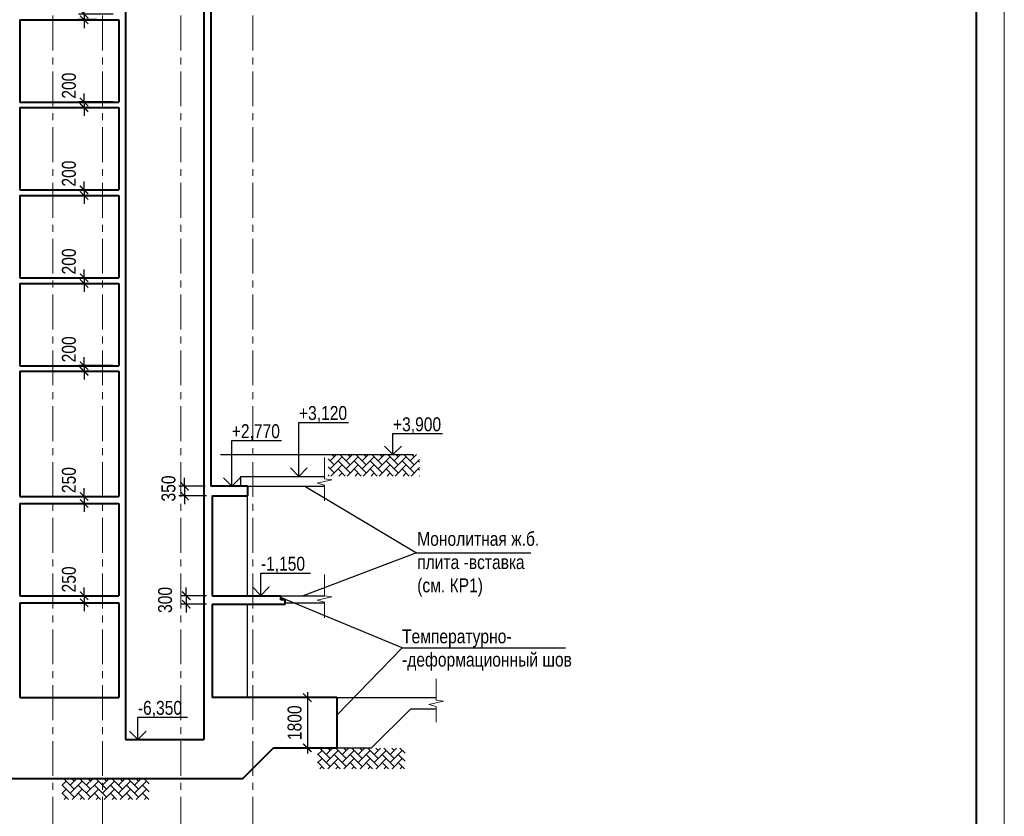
# Model space of a CAD drawing. Header units: millimetres. Extents: x 97781 to 184152, y -32246 to 145954.
# Tile 4 of 13: x 146514 to 181781, y -1696 to 26854. Entities that reach past the tile are written whole.
import ezdxf

# ---------------------------------------------------------------- set-up
doc = ezdxf.new("R2010")
doc.units = ezdxf.units.MM
doc.linetypes.add('CENTER', pattern=[2, 1.25, -0.25, 0.25, -0.25])
for name, color, linetype, lineweight in [('СК-040-С(тены)', 12, 'Continuous', 40), ('СК-050-П(литы перекрытия)', 5, 'Continuous', 40), ('СК-100-О(си)', 7, 'CENTER', 15), ('СК-110-О-РАЗМЕРЫ', 7, 'Continuous', 15), ('СК-200-Р(амка)', 7, 'Continuous', 40), ('СК-210-Р-РАМКА ЛИНИИ ТОНКИЕ', 7, 'Continuous', 15), ('СК-400-Т(екст)', 7, 'Continuous', 20), ('СК-600-Ш(триховка', 7, 'Continuous', 15)]:
    doc.layers.add(name, color=color, linetype=linetype, lineweight=lineweight)
doc.layers.add('текст', color=7, linetype='Continuous')
doc.styles.add('RUSS', font='arial.ttf', dxfattribs={"width": 0.8})
doc.styles.get("Standard").update_dxf_attribs({"font": 'arial.ttf'})
doc.dimstyles.new('100-200', dxfattribs={"dimscale": 0, "dimtxt": 500, "dimasz": 300, "dimexe": 200, "dimexo": 200, "dimgap": 200, "dimtad": 1, "dimdec": 0, "dimzin": 0, "dimdsep": 46, "dimtxsty": 'Standard', "dimblk": 'ARCHTICK', "dimcen": 0.096, "dimdle": 200, "dimclrd": 7, "dimclre": 7, "dimclrt": 256, "dimadec": 0, "dimazin": 0, "dimtfac": 1, "dimtdec": 0, "dimtmove": 2, "dimatfit": 3, "dimldrblk": 'OBLIQUE', "dimfxl": 1, "dimtolj": 1, "dimtzin": 0, "dimarcsym": 0})

# ---------------------------------------------------------------- blocks, each defined once
blk = doc.blocks.new('_ArchTick')
at = {"color": 0, "linetype": 'ByBlock', "const_width": 0.15}
blk.add_lwpolyline([(-0.5, -0.5), (0.5, 0.5)], dxfattribs=at)
blk = doc.blocks.new('*D100')
at = {"layer": 'Defpoints', "color": 0, "transparency": 16777216}
for p in [(157869, 2558), (156818, 758), (157869, 758)]:
    blk.add_point(p, dxfattribs=at)
at = {"layer": 'СК-110-О-РАЗМЕРЫ', "color": 7, "lineweight": -2, "transparency": 16777216}
for p, q in [((157669, 2558), (156618, 2558)), ((156818, 2758), (156818, 558)), ((157669, 758), (156618, 758))]:
    blk.add_line(p, q, dxfattribs=at)
at = {"layer": 'СК-110-О-РАЗМЕРЫ', "color": 7, "lineweight": -2, "transparency": 16777216, "xscale": 300, "yscale": 300, "zscale": 300}
for p, rotation in [((156818, 2558), 90), ((156818, 758), 270)]:
    blk.add_blockref('_ArchTick', p, dxfattribs=dict(at, rotation=rotation))
at = {"layer": 'СК-110-О-РАЗМЕРЫ', "transparency": 16777216, "insert": (156362, 1658), "char_height": 500, "attachment_point": 5, "rotation": 90, "style": 'RUSS'}
blk.add_mtext('\\A1;1800', dxfattribs=at)
blk = doc.blocks.new('_Oblique')
at = {"color": 0, "linetype": 'ByBlock', "lineweight": -2}
blk.add_line((-0.5, -0.5), (0.5, 0.5), dxfattribs=at)
blk = doc.blocks.new('*D132')
at = {"layer": 'Defpoints', "color": 0, "transparency": 16777216}
for p in [(148820, 26855), (149479, 26855), (150059, 27055)]:
    blk.add_point(p, dxfattribs=at)
at = {"layer": 'СК-110-О-РАЗМЕРЫ', "color": 7, "lineweight": -2, "transparency": 16777216}
for p, q in [((148820, 27055), (148820, 27355)), ((149859, 27055), (148620, 27055)), ((149279, 26855), (148620, 26855)), ((148820, 27055), (148820, 26855)), ((148820, 26855), (148820, 26555))]:
    blk.add_line(p, q, dxfattribs=at)
at = {"layer": 'СК-110-О-РАЗМЕРЫ', "color": 7, "lineweight": -2, "transparency": 16777216, "xscale": 300, "yscale": 300, "zscale": 300}
for p, rotation in [((148820, 27055), 270), ((148820, 26855), 90)]:
    blk.add_blockref('_ArchTick', p, dxfattribs=dict(at, rotation=rotation))
at = {"layer": 'СК-110-О-РАЗМЕРЫ', "transparency": 16777216, "insert": (148278, 27639), "char_height": 500, "attachment_point": 5, "rotation": 90, "style": 'RUSS'}
blk.add_mtext('\\A1;200', dxfattribs=at)
blk = doc.blocks.new('*D133')
at = {"layer": 'Defpoints', "color": 0, "transparency": 16777216}
for p in [(148820, 23705), (149479, 23705), (150059, 23905)]:
    blk.add_point(p, dxfattribs=at)
at = {"layer": 'СК-110-О-РАЗМЕРЫ', "color": 7, "lineweight": -2, "transparency": 16777216}
for p, q in [((148820, 23905), (148820, 24205)), ((149859, 23905), (148620, 23905)), ((149279, 23705), (148620, 23705)), ((148820, 23905), (148820, 23705)), ((148820, 23705), (148820, 23405))]:
    blk.add_line(p, q, dxfattribs=at)
at = {"layer": 'СК-110-О-РАЗМЕРЫ', "color": 7, "lineweight": -2, "transparency": 16777216, "xscale": 300, "yscale": 300, "zscale": 300}
for p, rotation in [((148820, 23905), 270), ((148820, 23705), 90)]:
    blk.add_blockref('_ArchTick', p, dxfattribs=dict(at, rotation=rotation))
at = {"layer": 'СК-110-О-РАЗМЕРЫ', "transparency": 16777216, "insert": (148278, 24489), "char_height": 500, "attachment_point": 5, "rotation": 90, "style": 'RUSS'}
blk.add_mtext('\\A1;200', dxfattribs=at)
blk = doc.blocks.new('*D134')
at = {"layer": 'Defpoints', "color": 0, "transparency": 16777216}
for p in [(148820, 20555), (149479, 20555), (150059, 20755)]:
    blk.add_point(p, dxfattribs=at)
at = {"layer": 'СК-110-О-РАЗМЕРЫ', "color": 7, "lineweight": -2, "transparency": 16777216}
for p, q in [((148820, 20755), (148820, 21055)), ((149859, 20755), (148620, 20755)), ((149279, 20555), (148620, 20555)), ((148820, 20755), (148820, 20555)), ((148820, 20555), (148820, 20255))]:
    blk.add_line(p, q, dxfattribs=at)
at = {"layer": 'СК-110-О-РАЗМЕРЫ', "color": 7, "lineweight": -2, "transparency": 16777216, "xscale": 300, "yscale": 300, "zscale": 300}
for p, rotation in [((148820, 20755), 270), ((148820, 20555), 90)]:
    blk.add_blockref('_ArchTick', p, dxfattribs=dict(at, rotation=rotation))
at = {"layer": 'СК-110-О-РАЗМЕРЫ', "transparency": 16777216, "insert": (148278, 21339), "char_height": 500, "attachment_point": 5, "rotation": 90, "style": 'RUSS'}
blk.add_mtext('\\A1;200', dxfattribs=at)
blk = doc.blocks.new('*D135')
at = {"layer": 'Defpoints', "color": 0, "transparency": 16777216}
for p in [(148820, 17405), (149479, 17405), (150059, 17605)]:
    blk.add_point(p, dxfattribs=at)
at = {"layer": 'СК-110-О-РАЗМЕРЫ', "color": 7, "lineweight": -2, "transparency": 16777216}
for p, q in [((148820, 17605), (148820, 17905)), ((149859, 17605), (148620, 17605)), ((149279, 17405), (148620, 17405)), ((148820, 17605), (148820, 17405)), ((148820, 17405), (148820, 17105))]:
    blk.add_line(p, q, dxfattribs=at)
at = {"layer": 'СК-110-О-РАЗМЕРЫ', "color": 7, "lineweight": -2, "transparency": 16777216, "xscale": 300, "yscale": 300, "zscale": 300}
for p, rotation in [((148820, 17605), 270), ((148820, 17405), 90)]:
    blk.add_blockref('_ArchTick', p, dxfattribs=dict(at, rotation=rotation))
at = {"layer": 'СК-110-О-РАЗМЕРЫ', "transparency": 16777216, "insert": (148278, 18189), "char_height": 500, "attachment_point": 5, "rotation": 90, "style": 'RUSS'}
blk.add_mtext('\\A1;200', dxfattribs=at)
blk = doc.blocks.new('*D136')
at = {"layer": 'Defpoints', "color": 0, "transparency": 16777216}
for p in [(148820, 14255), (149479, 14255), (150059, 14455)]:
    blk.add_point(p, dxfattribs=at)
at = {"layer": 'СК-110-О-РАЗМЕРЫ', "color": 7, "lineweight": -2, "transparency": 16777216}
for p, q in [((148820, 14455), (148820, 14755)), ((149859, 14455), (148620, 14455)), ((149279, 14255), (148620, 14255)), ((148820, 14455), (148820, 14255)), ((148820, 14255), (148820, 13955))]:
    blk.add_line(p, q, dxfattribs=at)
at = {"layer": 'СК-110-О-РАЗМЕРЫ', "color": 7, "lineweight": -2, "transparency": 16777216, "xscale": 300, "yscale": 300, "zscale": 300}
for p, rotation in [((148820, 14455), 270), ((148820, 14255), 90)]:
    blk.add_blockref('_ArchTick', p, dxfattribs=dict(at, rotation=rotation))
at = {"layer": 'СК-110-О-РАЗМЕРЫ', "transparency": 16777216, "insert": (148278, 15039), "char_height": 500, "attachment_point": 5, "rotation": 90, "style": 'RUSS'}
blk.add_mtext('\\A1;200', dxfattribs=at)
blk = doc.blocks.new('*D137')
at = {"layer": 'Defpoints', "color": 0, "transparency": 16777216}
for p in [(150059, 9770), (148820, 9519), (149331, 9519)]:
    blk.add_point(p, dxfattribs=at)
at = {"layer": 'СК-110-О-РАЗМЕРЫ', "color": 7, "lineweight": -2, "transparency": 16777216}
for p, q in [((148820, 9770), (148820, 10070)), ((149859, 9770), (148620, 9770)), ((148820, 9770), (148820, 9519)), ((149131, 9519), (148620, 9519)), ((148820, 9519), (148820, 9219))]:
    blk.add_line(p, q, dxfattribs=at)
at = {"layer": 'СК-110-О-РАЗМЕРЫ', "color": 7, "lineweight": -2, "transparency": 16777216, "xscale": 300, "yscale": 300, "zscale": 300}
for p, rotation in [((148820, 9770), 270), ((148820, 9519), 90)]:
    blk.add_blockref('_ArchTick', p, dxfattribs=dict(at, rotation=rotation))
at = {"layer": 'СК-110-О-РАЗМЕРЫ', "transparency": 16777216, "insert": (148278, 10354), "char_height": 500, "attachment_point": 5, "rotation": 90, "style": 'RUSS'}
blk.add_mtext('\\A1;250', dxfattribs=at)
blk = doc.blocks.new('*D138')
at = {"layer": 'Defpoints', "color": 0, "transparency": 16777216}
for p in [(150059, 6210), (148820, 5959), (149331, 5959)]:
    blk.add_point(p, dxfattribs=at)
at = {"layer": 'СК-110-О-РАЗМЕРЫ', "color": 7, "lineweight": -2, "transparency": 16777216}
for p, q in [((148820, 6210), (148820, 6510)), ((149859, 6210), (148620, 6210)), ((148820, 6210), (148820, 5959)), ((149131, 5959), (148620, 5959)), ((148820, 5959), (148820, 5659))]:
    blk.add_line(p, q, dxfattribs=at)
at = {"layer": 'СК-110-О-РАЗМЕРЫ', "color": 7, "lineweight": -2, "transparency": 16777216, "xscale": 300, "yscale": 300, "zscale": 300}
for p, rotation in [((148820, 6210), 270), ((148820, 5959), 90)]:
    blk.add_blockref('_ArchTick', p, dxfattribs=dict(at, rotation=rotation))
at = {"layer": 'СК-110-О-РАЗМЕРЫ', "transparency": 16777216, "insert": (148278, 6794), "char_height": 500, "attachment_point": 5, "rotation": 90, "style": 'RUSS'}
blk.add_mtext('\\A1;250', dxfattribs=at)
blk = doc.blocks.new('*D149')
at = {"layer": 'Defpoints', "color": 0, "transparency": 16777216}
for p in [(153359, 10138), (152419, 9788), (153409, 9788)]:
    blk.add_point(p, dxfattribs=at)
at = {"layer": 'СК-110-О-РАЗМЕРЫ', "color": 7, "lineweight": -2, "transparency": 16777216}
for p, q in [((152419, 10138), (152419, 10438)), ((153159, 10138), (152219, 10138)), ((152419, 10138), (152419, 9788)), ((153209, 9788), (152219, 9788)), ((152419, 9788), (152419, 9488))]:
    blk.add_line(p, q, dxfattribs=at)
at = {"layer": 'СК-110-О-РАЗМЕРЫ', "color": 7, "lineweight": -2, "transparency": 16777216, "xscale": 300, "yscale": 300, "zscale": 300}
for p, rotation in [((152419, 10138), 270), ((152419, 9788), 90)]:
    blk.add_blockref('_ArchTick', p, dxfattribs=dict(at, rotation=rotation))
at = {"layer": 'СК-110-О-РАЗМЕРЫ', "transparency": 16777216, "insert": (151846, 10053), "char_height": 500, "attachment_point": 5, "rotation": 90, "style": 'RUSS'}
blk.add_mtext('\\A1;350', dxfattribs=at)
blk = doc.blocks.new('*D150')
at = {"layer": 'Defpoints', "color": 0, "transparency": 16777216}
for p in [(153409, 6208), (152480, 5908), (153409, 5908)]:
    blk.add_point(p, dxfattribs=at)
at = {"layer": 'СК-110-О-РАЗМЕРЫ', "color": 7, "lineweight": -2, "transparency": 16777216}
for p, q in [((152480, 6208), (152480, 6508)), ((153209, 6208), (152280, 6208)), ((152480, 6208), (152480, 5908)), ((153209, 5908), (152280, 5908)), ((152480, 5908), (152480, 5608))]:
    blk.add_line(p, q, dxfattribs=at)
at = {"layer": 'СК-110-О-РАЗМЕРЫ', "color": 7, "lineweight": -2, "transparency": 16777216, "xscale": 300, "yscale": 300, "zscale": 300}
for p, rotation in [((152480, 6208), 270), ((152480, 5908), 90)]:
    blk.add_blockref('_ArchTick', p, dxfattribs=dict(at, rotation=rotation))
at = {"layer": 'СК-110-О-РАЗМЕРЫ', "transparency": 16777216, "insert": (151724, 6058), "char_height": 500, "attachment_point": 5, "rotation": 90, "style": 'RUSS'}
blk.add_mtext('\\A1;300', dxfattribs=at)

msp = doc.modelspace()

# ---------------------------------------------------------------- hatches: boundary and pattern name
at = {"layer": 'СК-600-Ш(триховка'}
h = msp.add_hatch(dxfattribs=at)
h.set_pattern_fill('AR-HBONE', color=256, scale=2)
h.set_pattern_definition([(45, (60499.34, 1844.78), (0, 287.3682), [609.6, -203.2]), (135, (60643.02, 1988.47), (3e-14, 287.3682), [609.6, -203.2])])
h.paths.add_polyline_path([(160837.9, 11268.3), (157559.6, 11268.3), (157559.6, 10499.6), (160837.9, 10499.6)])
h = msp.add_hatch(dxfattribs=at)
h.set_pattern_fill('AR-HBONE', color=256, scale=2)
h.set_pattern_definition([(45, (58058.24, -8676.07), (0, 287.3682), [609.6, -203.2]), (135, (58201.93, -8532.38), (3e-14, 287.3682), [609.6, -203.2])])
h.paths.add_polyline_path([(160317, 747.4), (157184.3, 747.4), (157184.3, 11.3), (160317, 11.3)])
h = msp.add_hatch(dxfattribs=at)
h.set_pattern_fill('AR-HBONE', color=256, scale=2)
h.set_pattern_definition([(45, (48896.73, -9776.07), (0, 287.3682), [609.6, -203.2]), (135, (49040.41, -9632.38), (3e-14, 287.3682), [609.6, -203.2])])
h.paths.add_polyline_path([(151155.5, -352.6), (148022.7, -352.6), (148022.7, -1088.7), (151155.5, -1088.7)])

# ---------------------------------------------------------------- linework, layer by layer
at = {"layer": 'СК-040-С(тены)'}
for p, q in [((150309.5, 125054.5), (150309.5, 2558.3)), ((153109.1, 125054.5), (153109.1, 2558.3)), ((153359.1, 125054.5), (153359.1, 10138.3)), ((146519.5, 26853.3), (146519.5, 23903.3)), ((150059.5, 26853.3), (150059.5, 23903.3)), ((146519.5, 23703.3), (146519.5, 20753.3)), ((150059.5, 23703.3), (150059.5, 20753.3)), ((146519.5, 20553.3), (146519.5, 17603.3)), ((150059.5, 20553.3), (150059.5, 17603.3)), ((146519.5, 17403.3), (146519.5, 14453.3)), ((146519.5, 17403.3), (146519.5, 14453.3)), ((150059.5, 17403.3), (150059.5, 14453.3)), ((150059.5, 17403.3), (150059.5, 14453.3)), ((146519.5, 14253.3), (146519.5, 11303.3)), ((146519.5, 14203.3), (146519.5, 9768.3)), ((150059.5, 14253.3), (150059.5, 11303.3)), ((150059.5, 14203.3), (150059.5, 9768.3)), ((153409.1, 9788.3), (153409.1, 6208.3)), ((146519.5, 9518.3), (146519.5, 6208.3)), ((146519.5, 9518.3), (146519.5, 8153.3)), ((150059.5, 9518.3), (150059.5, 6208.3)), ((146519.5, 7953.3), (146519.5, 6208.3)), ((150059.5, 7953.3), (150059.5, 6208.3)), ((146519.5, 5958.3), (146519.5, 2558.3)), ((146519.5, 5958.3), (146519.5, 5003.3)), ((150059.5, 5958.3), (150059.5, 2558.3)), ((150059.5, 5958.3), (150059.5, 5003.3)), ((153409.1, 5908.3), (153409.1, 2558.3))]:
    msp.add_line(p, q, dxfattribs=at)
at = {"layer": 'СК-040-С(тены)', "lineweight": 30}
for p, q in [((154659.1, 9788.3), (154659.1, 6208.3)), ((154659.1, 5908.3), (154659.1, 2558.3))]:
    msp.add_line(p, q, dxfattribs=at)
at = {"layer": 'СК-050-П(литы перекрытия)', "color": 5}
for p, q in [((146519.5, 26853.3), (150059.5, 26853.3)), ((146519.5, 23903.3), (150059.5, 23903.3)), ((146519.5, 23703.3), (150059.5, 23703.3)), ((146519.5, 20753.3), (150059.5, 20753.3)), ((146519.5, 20553.3), (150059.5, 20553.3)), ((146519.5, 17603.3), (150059.5, 17603.3)), ((146519.5, 17403.3), (150059.5, 17403.3)), ((146519.5, 14453.3), (150059.5, 14453.3)), ((146519.5, 14453.3), (150059.5, 14453.3)), ((146519.5, 14253.3), (150059.5, 14253.3)), ((154669.1, 10138.3), (153359.1, 10138.3)), ((154669.1, 10138.3), (154669.1, 9788.3)), ((146519.5, 9768.3), (150059.5, 9768.3)), ((153409.1, 9788.3), (154669.1, 9788.3)), ((146519.5, 9518.3), (150059.5, 9518.3)), ((146519.5, 6208.3), (150059.5, 6208.3)), ((153409.1, 6208.3), (155869.5, 6208.3)), ((146519.5, 5958.3), (150059.5, 5958.3)), ((153409.1, 5908.3), (156019.5, 5908.3))]:
    msp.add_line(p, q, dxfattribs=at)
at = {"layer": 'СК-050-П(литы перекрытия)', "color": 5, "lineweight": 25}
for p, q in [((154419.1, 10488.3), (157428.1, 10488.3)), ((154419.1, 10488.3), (154419.1, 10138.3)), ((154419.1, 10138.3), (157436, 10138.3)), ((155869.5, 6058.3), (156039.5, 6058.3)), ((155889.5, 6058.3), (155889.5, 6208.3)), ((155889.5, 6208.3), (157436, 6208.3)), ((156039.5, 5958.3), (156039.5, 6058.3)), ((156039.5, 5958.3), (157436, 5958.3)), ((157869.5, 2558.3), (161432.8, 2558.3)), ((159119.5, 758.3), (160519.5, 2158.3)), ((160519.5, 2158.3), (161432.8, 2158.3)), ((157869.5, 758.3), (159119.5, 758.3))]:
    msp.add_line(p, q, dxfattribs=at)
at = {"layer": 'СК-050-П(литы перекрытия)'}
for p, q in [((155869.5, 6058.3), (155869.5, 6208.3)), ((156019.5, 6058.3), (155869.5, 6058.3)), ((156019.5, 5908.3), (156019.5, 6058.3)), ((146519.5, 2558.3), (150059.5, 2558.3)), ((150309.5, 2558.3), (150309.5, 1058.3)), ((153109.1, 2558.3), (153109.1, 1058.3)), ((157869.5, 2558.3), (153409.1, 2558.3)), ((157869.5, 2558.3), (157869.5, 758.3)), ((150309.5, 1058.3), (153109.1, 1058.3)), ((154509.1, -341.7), (155609.1, 758.3)), ((155609.1, 758.3), (157869.5, 758.3)), ((142979.4, -341.7), (154509.1, -341.7))]:
    msp.add_line(p, q, dxfattribs=at)
at = {"layer": 'СК-100-О(си)', "color": 2, "linetype": 'CENTER', "ltscale": 1000}
for p, q in [((147704.5, 129002.2), (147704.5, -7360.1)), ((149479.5, 129002.2), (149479.5, -7360.1)), ((152289.5, 129002.2), (152289.5, -7360.1)), ((154869.5, 129002.2), (154869.5, -7360.1))]:
    msp.add_line(p, q, dxfattribs=at)
at = {"layer": 'СК-200-Р(амка)'}
msp.add_line((180781.2, -31246.1), (180781.2, 144953.9), dxfattribs=at)
at = {"layer": 'СК-210-Р-РАМКА ЛИНИИ ТОНКИЕ'}
msp.add_line((181781.2, 145953.9), (181781.2, -32246.1), dxfattribs=at)
at = {"layer": 'СК-400-Т(екст)'}
for points in [[(157436, 9612.4), (157436, 10173.3), (157166.4, 10245.8), (157698, 10366.5), (157436, 10395), (157436, 11166.2)], [(157436, 5421), (157436, 5982), (157166.4, 6054.4), (157698, 6175.2), (157436, 6203.7), (157436, 6974.9)], [(161432.8, 1679.6), (161432.8, 2240.5), (161163.2, 2313), (161694.8, 2433.7), (161432.8, 2462.2), (161432.8, 3233.4)]]:
    msp.add_lwpolyline(points, dxfattribs=at)
at = {"layer": 'текст'}
for p, q in [((156516.7, 10488.3), (156516.7, 12423.5)), ((156516.7, 12423.5), (158295.1, 12423.5)), ((159885, 11268.3), (159885, 12018.3)), ((159885, 12018.3), (161663.4, 12018.3)), ((154110.9, 10138.3), (154110.9, 11772.2)), ((154110.9, 11772.2), (155889.3, 11772.2)), ((159585, 11568.3), (159885, 11268.3)), ((159885, 11268.3), (160185, 11568.3)), ((156216.7, 10788.3), (156516.7, 10488.3)), ((156516.7, 10488.3), (156816.7, 10788.3)), ((153810.9, 10438.3), (154110.9, 10138.3)), ((154110.9, 10138.3), (154410.9, 10438.3)), ((156726.6, 10138.3), (160722.4, 7743.2)), ((160722.4, 7743.2), (156662.7, 6208.3)), ((160722.4, 7743.2), (164822, 7743.2)), ((155151.3, 6222.7), (155151.3, 7022.7)), ((155151.3, 7022.7), (156929.7, 7022.7)), ((154851.3, 6522.7), (155151.3, 6222.7)), ((155151.3, 6222.7), (155451.3, 6522.7)), ((160212, 4339.5), (155889.5, 6133.3)), ((160212, 4339.5), (157869.5, 1932.2)), ((160212, 4339.5), (166062.6, 4339.5)), ((150745.6, 1057.4), (150745.6, 1857.4)), ((150745.6, 1857.4), (152524, 1857.4)), ((150445.6, 1357.4), (150745.6, 1057.4)), ((150745.6, 1057.4), (151045.6, 1357.4))]:
    msp.add_line(p, q, dxfattribs=at)
at = {"layer": 'текст', "lineweight": 30}
msp.add_line((153704.6, 11268.3), (160617.2, 11268.3), dxfattribs=at)

# ---------------------------------------------------------------- texts
at = {"layer": 'СК-400-Т(екст)', "color": 7, "style": 'RUSS', "width": 0.8}
for s, p in [('+3,120', (156516.7, 12508.2)), ('+2,770', (154110.9, 11857)), ('+3,900', (159885, 12103.1)), ('-1,150', (155151.3, 7107.5)), ('-6,350', (150745.6, 1942.1))]:
    msp.add_text(s, height=500, dxfattribs=at).set_placement(p)
at = {"layer": 'СК-400-Т(екст)', "color": 7, "char_height": 500, "attachment_point": 1, "style": 'RUSS'}
for s, insert, width in [('Монолитная ж.б. плита -вставка\\P(см. КР1)', (160752.1, 8498.3), 4955.497), ('Температурно-\\P-деформационный шов', (160209.3, 5004.3), 8872.665)]:
    msp.add_mtext(s, dxfattribs=dict(at, insert=insert, width=width))

# ---------------------------------------------------------------- dimensions: what is measured, and where the dimension line sits
at = {"layer": 'СК-110-О-РАЗМЕРЫ'}
for base, p1, p2, picture, middle in [((148819.7, 26854.5), (150059.5, 27054.5), (149479.5, 26854.5), '*D132', (148277.6, 27638.6)), ((148819.7, 23704.5), (150059.5, 23904.5), (149479.5, 23704.5), '*D133', (148277.6, 24488.6)), ((148819.7, 20554.5), (150059.5, 20754.5), (149479.5, 20554.5), '*D134', (148277.6, 21338.6)), ((148819.7, 17404.5), (150059.5, 17604.5), (149479.5, 17404.5), '*D135', (148277.6, 18188.6)), ((148819.7, 14254.5), (150059.5, 14454.5), (149479.5, 14254.5), '*D136', (148277.6, 15038.6)), ((148819.7, 9519.3), (150059.5, 9769.5), (149330.9, 9519.3), '*D137', (148277.6, 10353.6)), ((152419.3, 9788.3), (153359.1, 10138.3), (153409.1, 9788.3), '*D149', (151846.4, 10053.3)), ((148819.7, 5959.3), (150059.5, 6209.5), (149330.9, 5959.3), '*D138', (148277.6, 6793.6))]:
    dim = msp.add_linear_dim(base=base, p1=p1, p2=p2, angle=90, dimstyle='100-200', override={"dimscale": 1, "dimtxsty": 'RUSS'}, dxfattribs=at)
    dim.commit()
    dim.dimension.update_dxf_attribs({"geometry": picture, "text_midpoint": middle, "dimtype": 160})
for base, p1, p2, picture, middle in [((152479.6, 5908.3), (153409.1, 6208.3), (153409.1, 5908.3), '*D150', (151724.1, 6058.3)), ((156817.5, 758.3), (157869.5, 2558.3), (157869.5, 758.3), '*D100', (156362.3, 1658.3))]:
    dim = msp.add_linear_dim(base=base, p1=p1, p2=p2, angle=90, dimstyle='100-200', override={"dimscale": 1, "dimtxsty": 'RUSS'}, dxfattribs=at)
    dim.commit()
    dim.dimension.update_dxf_attribs({"geometry": picture, "text_midpoint": middle})

doc.saveas('drawing.dxf')
